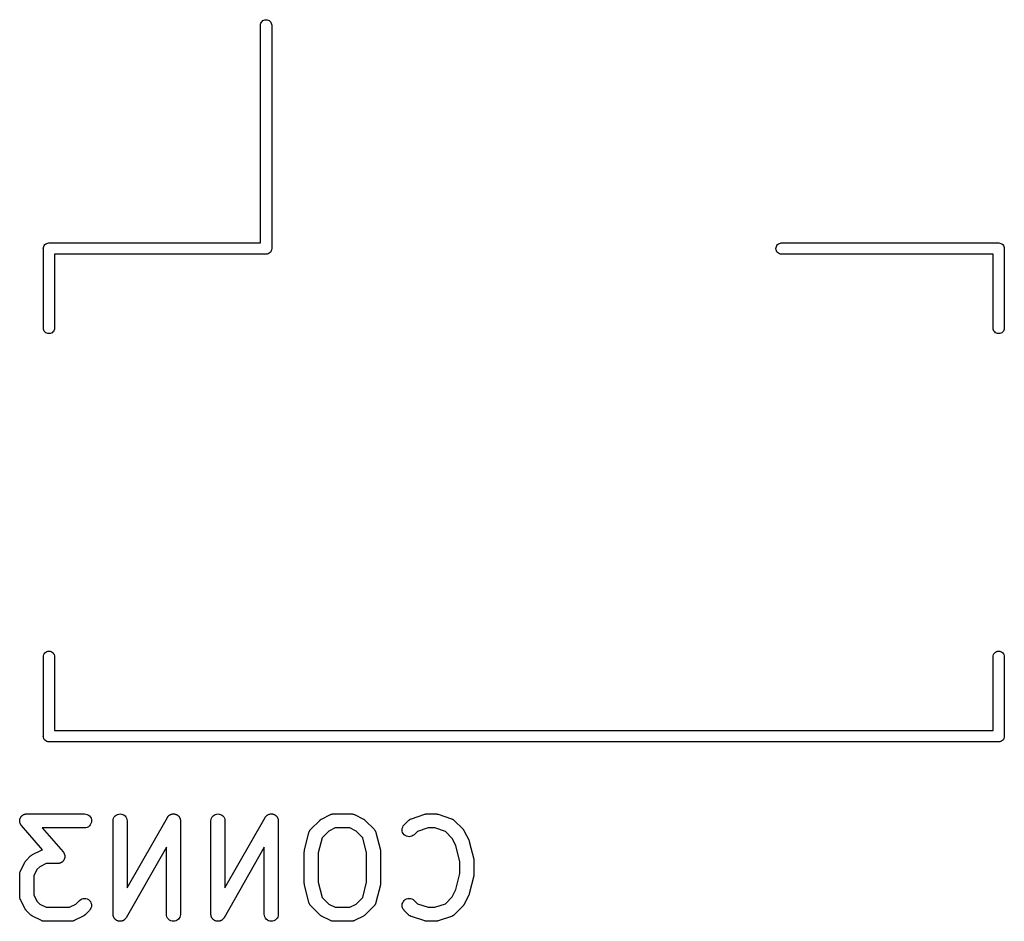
# Model space of a CAD drawing. Extents: x 0.05 to 2.3, y -1.99 to -0.02.
# Tile 8 of 8: x 1.68 to 2.09, y -0.44 to -0.06. Entities that reach past the tile are written whole.
import ezdxf

# ---------------------------------------------------------------- set-up
doc = ezdxf.new("R2010")
doc.units = 0
doc.header["$MEASUREMENT"] = 0
doc.layers.add('BLACK', color=7, linetype='CONTINUOUS')

msp = doc.modelspace()

# ---------------------------------------------------------------- linework, layer by layer
at = {"layer": 'BLACK', "linetype": 'CONTINUOUS'}
for p, q in [((1.77898, -0.06256), (1.77901, -0.06221)), ((1.77901, -0.06221), (1.77915, -0.06177)), ((1.77915, -0.06177), (1.77937, -0.06136)), ((1.77937, -0.06136), (1.77966, -0.061)), ((1.77966, -0.061), (1.78002, -0.0607)), ((1.78002, -0.0607), (1.78043, -0.06048)), ((1.78043, -0.06048), (1.78088, -0.06035)), ((1.78088, -0.06035), (1.78134, -0.0603)), ((1.78134, -0.0603), (1.7818, -0.06035)), ((1.7818, -0.06035), (1.78225, -0.06048)), ((1.78225, -0.06048), (1.78266, -0.0607)), ((1.78266, -0.0607), (1.78302, -0.061)), ((1.78302, -0.061), (1.78331, -0.06136)), ((1.78331, -0.06136), (1.78353, -0.06177)), ((1.78353, -0.06177), (1.78367, -0.06221)), ((1.78367, -0.06221), (1.7837, -0.06256)), ((1.77898, -0.15441), (1.77898, -0.06256)), ((1.7837, -0.06256), (1.7837, -0.15666)), ((1.68743, -0.15677), (1.68748, -0.15631)), ((1.68744, -0.15689), (1.68743, -0.15677)), ((1.68744, -0.19035), (1.68744, -0.15689)), ((1.68748, -0.15631), (1.68761, -0.15586)), ((1.68761, -0.15586), (1.68783, -0.15545)), ((1.68783, -0.15545), (1.68812, -0.15509)), ((1.68812, -0.15509), (1.68848, -0.1548)), ((1.68848, -0.1548), (1.68889, -0.15458)), ((1.68889, -0.15458), (1.68934, -0.15444)), ((1.68934, -0.15444), (1.68969, -0.15441)), ((1.68969, -0.15441), (1.6898, -0.1544)), ((1.68969, -0.15441), (1.68969, -0.15441)), ((1.6898, -0.1544), (1.68992, -0.15441)), ((1.68992, -0.15441), (1.77898, -0.15441)), ((1.78353, -0.15768), (1.78331, -0.15809)), ((1.78367, -0.15724), (1.78353, -0.15768)), ((1.78371, -0.15677), (1.78367, -0.15724)), ((1.7837, -0.15666), (1.78371, -0.15677)), ((1.99629, -0.15677), (1.99633, -0.15631)), ((1.99633, -0.15724), (1.99629, -0.15677)), ((1.99633, -0.15631), (1.99647, -0.15586)), ((1.99647, -0.15768), (1.99633, -0.15724)), ((1.99647, -0.15586), (1.99669, -0.15545)), ((1.99669, -0.15809), (1.99647, -0.15768)), ((1.99669, -0.15545), (1.99698, -0.15509)), ((1.99698, -0.15509), (1.99734, -0.1548)), ((1.99734, -0.1548), (1.99775, -0.15458)), ((1.99775, -0.15458), (1.9982, -0.15444)), ((1.9982, -0.15444), (1.99855, -0.15441)), ((1.99855, -0.15441), (2.09008, -0.15441)), ((2.09008, -0.15441), (2.0902, -0.1544)), ((2.0902, -0.1544), (2.09031, -0.15441)), ((2.09031, -0.15441), (2.09066, -0.15444)), ((2.09066, -0.15444), (2.09111, -0.15458)), ((2.09111, -0.15458), (2.09152, -0.1548)), ((2.09152, -0.1548), (2.09188, -0.15509)), ((2.09188, -0.15509), (2.09217, -0.15545)), ((2.09217, -0.15545), (2.09239, -0.15586)), ((2.09239, -0.15586), (2.09252, -0.15631)), ((2.09252, -0.15631), (2.09257, -0.15677)), ((2.09257, -0.15677), (2.09256, -0.15689)), ((2.09256, -0.15689), (2.09256, -0.19035)), ((1.78122, -0.15913), (1.69217, -0.15913)), ((1.69217, -0.15913), (1.69217, -0.19035)), ((1.78134, -0.15915), (1.78122, -0.15913)), ((1.78145, -0.15913), (1.78134, -0.15915)), ((1.7818, -0.1591), (1.78145, -0.15913)), ((1.78145, -0.15913), (1.78145, -0.15913)), ((1.78225, -0.15896), (1.7818, -0.1591)), ((1.78266, -0.15874), (1.78225, -0.15896)), ((1.78302, -0.15845), (1.78266, -0.15874)), ((1.78331, -0.15809), (1.78302, -0.15845)), ((1.99698, -0.15845), (1.99669, -0.15809)), ((1.99734, -0.15874), (1.99698, -0.15845)), ((1.99775, -0.15896), (1.99734, -0.15874)), ((1.9982, -0.1591), (1.99775, -0.15896)), ((1.99855, -0.15913), (1.9982, -0.1591)), ((2.08783, -0.15913), (1.99855, -0.15913)), ((2.08783, -0.19035), (2.08783, -0.15913)), ((1.68748, -0.1907), (1.68744, -0.19035)), ((1.68761, -0.19115), (1.68748, -0.1907)), ((1.69213, -0.1907), (1.692, -0.19115)), ((1.69217, -0.19035), (1.69213, -0.1907)), ((2.08787, -0.1907), (2.08783, -0.19035)), ((2.088, -0.19115), (2.08787, -0.1907)), ((2.09252, -0.1907), (2.09239, -0.19115)), ((2.09256, -0.19035), (2.09252, -0.1907)), ((1.68783, -0.19156), (1.68761, -0.19115)), ((1.68812, -0.19192), (1.68783, -0.19156)), ((1.68848, -0.19221), (1.68812, -0.19192)), ((1.68889, -0.19243), (1.68848, -0.19221)), ((1.68934, -0.19256), (1.68889, -0.19243)), ((1.6898, -0.19261), (1.68934, -0.19256)), ((1.69027, -0.19256), (1.6898, -0.19261)), ((1.69071, -0.19243), (1.69027, -0.19256)), ((1.69112, -0.19221), (1.69071, -0.19243)), ((1.69148, -0.19192), (1.69112, -0.19221)), ((1.69178, -0.19156), (1.69148, -0.19192)), ((1.692, -0.19115), (1.69178, -0.19156)), ((2.08822, -0.19156), (2.088, -0.19115)), ((2.08852, -0.19192), (2.08822, -0.19156)), ((2.08888, -0.19221), (2.08852, -0.19192)), ((2.08929, -0.19243), (2.08888, -0.19221)), ((2.08973, -0.19256), (2.08929, -0.19243)), ((2.0902, -0.19261), (2.08973, -0.19256)), ((2.09066, -0.19256), (2.0902, -0.19261)), ((2.09111, -0.19243), (2.09066, -0.19256)), ((2.09152, -0.19221), (2.09111, -0.19243)), ((2.09188, -0.19192), (2.09152, -0.19221)), ((2.09217, -0.19156), (2.09188, -0.19192)), ((2.09239, -0.19115), (2.09217, -0.19156)), ((1.68748, -0.32836), (1.68761, -0.32791)), ((1.68761, -0.32791), (1.68783, -0.3275)), ((1.68783, -0.3275), (1.68812, -0.32714)), ((1.68812, -0.32714), (1.68848, -0.32684)), ((1.68848, -0.32684), (1.68889, -0.32663)), ((1.68889, -0.32663), (1.68934, -0.32649)), ((1.68934, -0.32649), (1.6898, -0.32644)), ((1.6898, -0.32644), (1.69027, -0.32649)), ((1.69027, -0.32649), (1.69071, -0.32663)), ((1.69071, -0.32663), (1.69112, -0.32684)), ((1.69112, -0.32684), (1.69148, -0.32714)), ((1.69148, -0.32714), (1.69178, -0.3275)), ((1.69178, -0.3275), (1.692, -0.32791)), ((1.692, -0.32791), (1.69213, -0.32836)), ((2.08787, -0.32836), (2.088, -0.32791)), ((2.088, -0.32791), (2.08822, -0.3275)), ((2.08822, -0.3275), (2.08852, -0.32714)), ((2.08852, -0.32714), (2.08888, -0.32684)), ((2.08888, -0.32684), (2.08929, -0.32663)), ((2.08929, -0.32663), (2.08973, -0.32649)), ((2.08973, -0.32649), (2.0902, -0.32644)), ((2.0902, -0.32644), (2.09066, -0.32649)), ((2.09066, -0.32649), (2.09111, -0.32663)), ((2.09111, -0.32663), (2.09152, -0.32684)), ((2.09152, -0.32684), (2.09188, -0.32714)), ((2.09188, -0.32714), (2.09217, -0.3275)), ((2.09217, -0.3275), (2.09239, -0.32791)), ((2.09239, -0.32791), (2.09252, -0.32836)), ((1.68744, -0.3287), (1.68748, -0.32836)), ((1.68744, -0.36217), (1.68744, -0.3287)), ((1.69213, -0.32836), (1.69217, -0.3287)), ((1.69217, -0.3287), (1.69217, -0.35992)), ((2.08783, -0.3287), (2.08787, -0.32836)), ((2.08783, -0.35992), (2.08783, -0.3287)), ((2.09252, -0.32836), (2.09256, -0.3287)), ((2.09256, -0.3287), (2.09256, -0.36217)), ((1.69217, -0.35992), (2.08783, -0.35992)), ((1.68743, -0.36228), (1.68744, -0.36217)), ((1.68748, -0.36275), (1.68743, -0.36228)), ((1.68761, -0.36319), (1.68748, -0.36275)), ((1.68783, -0.3636), (1.68761, -0.36319)), ((1.68812, -0.36396), (1.68783, -0.3636)), ((1.68848, -0.36426), (1.68812, -0.36396)), ((1.68889, -0.36448), (1.68848, -0.36426)), ((1.68934, -0.36461), (1.68889, -0.36448)), ((1.68969, -0.36465), (1.68934, -0.36461)), ((1.6898, -0.36466), (1.68969, -0.36465)), ((1.68969, -0.36465), (1.68969, -0.36465)), ((1.68992, -0.36465), (1.6898, -0.36466)), ((2.09008, -0.36465), (1.68992, -0.36465)), ((2.0902, -0.36466), (2.09008, -0.36465)), ((2.09031, -0.36465), (2.0902, -0.36466)), ((2.09066, -0.36461), (2.09031, -0.36465)), ((2.09031, -0.36465), (2.09031, -0.36465)), ((2.09111, -0.36448), (2.09066, -0.36461)), ((2.09152, -0.36426), (2.09111, -0.36448)), ((2.09188, -0.36396), (2.09152, -0.36426)), ((2.09217, -0.3636), (2.09188, -0.36396)), ((2.09239, -0.36319), (2.09217, -0.3636)), ((2.09252, -0.36275), (2.09239, -0.36319)), ((2.09257, -0.36228), (2.09252, -0.36275)), ((2.09256, -0.36217), (2.09257, -0.36228)), ((1.67747, -0.39795), (1.67749, -0.39784)), ((1.67749, -0.39813), (1.67747, -0.39795)), ((1.67748, -0.39774), (1.67752, -0.39756)), ((1.67749, -0.39784), (1.67748, -0.39774)), ((1.6775, -0.39832), (1.67749, -0.39813)), ((1.67752, -0.39842), (1.6775, -0.39832)), ((1.67752, -0.39756), (1.67753, -0.39737)), ((1.67753, -0.39852), (1.67752, -0.39842)), ((1.67753, -0.39737), (1.67757, -0.39727)), ((1.67757, -0.39727), (1.67758, -0.39717)), ((1.67758, -0.39717), (1.67765, -0.397)), ((1.67765, -0.397), (1.67771, -0.39682)), ((1.67771, -0.39682), (1.67775, -0.39673)), ((1.67775, -0.39673), (1.67779, -0.39664)), ((1.67779, -0.39664), (1.67789, -0.39648)), ((1.67789, -0.39648), (1.67798, -0.39632)), ((1.67798, -0.39632), (1.67805, -0.39624)), ((1.67805, -0.39624), (1.6781, -0.39615)), ((1.6781, -0.39615), (1.67823, -0.39602)), ((1.67823, -0.39602), (1.67835, -0.39587)), ((1.67835, -0.39587), (1.67843, -0.39581)), ((1.67843, -0.39581), (1.6785, -0.39573)), ((1.6785, -0.39573), (1.67865, -0.39563)), ((1.67865, -0.39563), (1.67879, -0.39551)), ((1.67879, -0.39551), (1.67888, -0.39546)), ((1.67888, -0.39546), (1.67897, -0.3954)), ((1.67897, -0.3954), (1.67914, -0.39532)), ((1.67914, -0.39532), (1.6793, -0.39524)), ((1.6793, -0.39524), (1.6794, -0.39521)), ((1.6794, -0.39521), (1.6795, -0.39517)), ((1.6795, -0.39517), (1.67968, -0.39513)), ((1.67968, -0.39513), (1.67985, -0.39507)), ((1.67985, -0.39507), (1.67996, -0.39506)), ((1.67996, -0.39506), (1.68006, -0.39504)), ((1.68006, -0.39504), (1.68024, -0.39503)), ((1.68024, -0.39503), (1.68043, -0.39502)), ((1.68043, -0.39502), (1.7048, -0.39502)), ((1.7048, -0.39502), (1.70484, -0.39502)), ((1.70484, -0.39502), (1.70541, -0.39508)), ((1.70541, -0.39508), (1.70596, -0.39525)), ((1.70596, -0.39525), (1.70647, -0.39553)), ((1.70647, -0.39553), (1.70691, -0.3959)), ((1.70691, -0.3959), (1.70727, -0.39635)), ((1.70727, -0.39635), (1.70754, -0.39686)), ((1.70754, -0.39686), (1.7077, -0.39741)), ((1.70775, -0.39799), (1.70769, -0.39856)), ((1.7077, -0.39741), (1.70775, -0.39799)), ((1.71684, -0.39797), (1.71685, -0.39793)), ((1.71684, -0.43734), (1.71684, -0.39797)), ((1.71685, -0.39793), (1.71691, -0.39735)), ((1.71691, -0.39735), (1.71708, -0.3968)), ((1.71708, -0.3968), (1.71736, -0.3963)), ((1.71736, -0.3963), (1.71773, -0.39586)), ((1.71773, -0.39586), (1.71818, -0.3955)), ((1.71818, -0.3955), (1.71869, -0.39523)), ((1.71869, -0.39523), (1.71924, -0.39507)), ((1.71924, -0.39507), (1.71982, -0.39502)), ((1.71982, -0.39502), (1.72039, -0.39508)), ((1.72039, -0.39508), (1.72094, -0.39525)), ((1.72094, -0.39525), (1.72145, -0.39552)), ((1.72145, -0.39552), (1.72189, -0.39589)), ((1.72189, -0.39589), (1.72226, -0.39633)), ((1.72226, -0.39633), (1.72253, -0.39684)), ((1.72253, -0.39684), (1.72269, -0.39739)), ((1.72269, -0.39739), (1.72275, -0.39797)), ((1.72275, -0.42622), (1.73973, -0.3965)), ((1.72275, -0.39797), (1.72275, -0.42622)), ((1.73973, -0.3965), (1.73975, -0.39647)), ((1.73975, -0.39647), (1.73981, -0.39639)), ((1.73981, -0.39639), (1.73986, -0.3963)), ((1.73986, -0.3963), (1.73998, -0.39615)), ((1.73998, -0.39615), (1.74009, -0.396)), ((1.74009, -0.396), (1.74016, -0.39593)), ((1.74016, -0.39593), (1.74023, -0.39586)), ((1.74023, -0.39586), (1.74038, -0.39574)), ((1.74038, -0.39574), (1.74052, -0.39561)), ((1.74052, -0.39561), (1.7406, -0.39556)), ((1.7406, -0.39556), (1.74068, -0.3955)), ((1.74068, -0.3955), (1.74085, -0.39541)), ((1.74085, -0.39541), (1.74101, -0.39531)), ((1.74101, -0.39531), (1.7411, -0.39528)), ((1.7411, -0.39528), (1.74119, -0.39523)), ((1.74119, -0.39523), (1.74137, -0.39518)), ((1.74137, -0.39518), (1.74155, -0.39511)), ((1.74155, -0.39511), (1.74165, -0.39509)), ((1.74165, -0.39509), (1.74174, -0.39507)), ((1.74174, -0.39507), (1.74193, -0.39505)), ((1.74193, -0.39505), (1.74212, -0.39502)), ((1.74212, -0.39502), (1.74222, -0.39502)), ((1.74222, -0.39502), (1.74232, -0.39502)), ((1.74232, -0.39502), (1.7425, -0.39504)), ((1.7425, -0.39504), (1.74269, -0.39504)), ((1.74269, -0.39504), (1.74279, -0.39506)), ((1.74279, -0.39506), (1.74289, -0.39508)), ((1.74289, -0.39508), (1.74307, -0.39513)), ((1.74307, -0.39513), (1.74325, -0.39517)), ((1.74325, -0.39517), (1.74334, -0.39522)), ((1.74334, -0.39522), (1.74344, -0.39525)), ((1.74344, -0.39525), (1.74361, -0.39534)), ((1.74361, -0.39534), (1.74378, -0.39541)), ((1.74378, -0.39541), (1.74386, -0.39547)), ((1.74386, -0.39547), (1.74395, -0.39552)), ((1.74395, -0.39552), (1.74409, -0.39564)), ((1.74409, -0.39564), (1.74425, -0.39575)), ((1.74425, -0.39575), (1.74431, -0.39582)), ((1.74431, -0.39582), (1.74439, -0.39589)), ((1.74439, -0.39589), (1.74451, -0.39603)), ((1.74451, -0.39603), (1.74464, -0.39617)), ((1.74464, -0.39617), (1.74469, -0.39626)), ((1.74469, -0.39626), (1.74475, -0.39633)), ((1.74475, -0.39633), (1.74484, -0.3965)), ((1.74484, -0.3965), (1.74494, -0.39666)), ((1.74494, -0.39666), (1.74498, -0.39676)), ((1.74498, -0.39676), (1.74502, -0.39684)), ((1.74502, -0.39684), (1.74508, -0.39702)), ((1.74508, -0.39702), (1.74515, -0.3972)), ((1.74515, -0.3972), (1.74516, -0.3973)), ((1.74516, -0.3973), (1.74519, -0.39739)), ((1.74519, -0.39739), (1.74521, -0.39758)), ((1.74521, -0.39758), (1.74524, -0.39777)), ((1.74524, -0.39777), (1.74524, -0.39787)), ((1.74524, -0.39787), (1.74525, -0.39797)), ((1.74525, -0.39797), (1.74525, -0.43734)), ((1.75809, -0.39793), (1.75815, -0.39735)), ((1.75809, -0.39797), (1.75809, -0.39793)), ((1.75809, -0.43734), (1.75809, -0.39797)), ((1.75815, -0.39735), (1.75833, -0.3968)), ((1.75833, -0.3968), (1.75861, -0.3963)), ((1.75861, -0.3963), (1.75898, -0.39586)), ((1.75898, -0.39586), (1.75943, -0.3955)), ((1.75943, -0.3955), (1.75994, -0.39523)), ((1.75994, -0.39523), (1.76049, -0.39507)), ((1.76049, -0.39507), (1.76106, -0.39502)), ((1.76106, -0.39502), (1.76164, -0.39508)), ((1.76164, -0.39508), (1.76219, -0.39525)), ((1.76219, -0.39525), (1.76269, -0.39552)), ((1.76269, -0.39552), (1.76314, -0.39589)), ((1.76314, -0.39589), (1.7635, -0.39633)), ((1.7635, -0.39633), (1.76377, -0.39684)), ((1.76377, -0.39684), (1.76394, -0.39739)), ((1.76394, -0.39739), (1.764, -0.39797)), ((1.764, -0.42622), (1.78098, -0.3965)), ((1.764, -0.39797), (1.764, -0.42622)), ((1.78098, -0.3965), (1.781, -0.39647)), ((1.781, -0.39647), (1.78106, -0.39639)), ((1.78106, -0.39639), (1.7811, -0.3963)), ((1.7811, -0.3963), (1.78122, -0.39615)), ((1.78122, -0.39615), (1.78134, -0.396)), ((1.78134, -0.396), (1.78141, -0.39593)), ((1.78141, -0.39593), (1.78147, -0.39586)), ((1.78147, -0.39586), (1.78162, -0.39574)), ((1.78162, -0.39574), (1.78176, -0.39561)), ((1.78176, -0.39561), (1.78185, -0.39556)), ((1.78185, -0.39556), (1.78192, -0.3955)), ((1.78192, -0.3955), (1.78209, -0.39541)), ((1.78209, -0.39541), (1.78225, -0.39531)), ((1.78225, -0.39531), (1.78235, -0.39528)), ((1.78235, -0.39528), (1.78243, -0.39523)), ((1.78243, -0.39523), (1.78262, -0.39518)), ((1.78262, -0.39518), (1.78279, -0.39511)), ((1.78279, -0.39511), (1.78289, -0.39509)), ((1.78289, -0.39509), (1.78299, -0.39507)), ((1.78299, -0.39507), (1.78318, -0.39505)), ((1.78318, -0.39505), (1.78336, -0.39502)), ((1.78336, -0.39502), (1.78346, -0.39502)), ((1.78346, -0.39502), (1.78356, -0.39502)), ((1.78356, -0.39502), (1.78375, -0.39504)), ((1.78375, -0.39504), (1.78394, -0.39504)), ((1.78394, -0.39504), (1.78403, -0.39506)), ((1.78403, -0.39506), (1.78413, -0.39508)), ((1.78413, -0.39508), (1.78431, -0.39513)), ((1.78431, -0.39513), (1.7845, -0.39517)), ((1.7845, -0.39517), (1.78459, -0.39522)), ((1.78459, -0.39522), (1.78468, -0.39525)), ((1.78468, -0.39525), (1.78485, -0.39534)), ((1.78485, -0.39534), (1.78502, -0.39541)), ((1.78502, -0.39541), (1.7851, -0.39547)), ((1.7851, -0.39547), (1.78519, -0.39552)), ((1.78519, -0.39552), (1.78534, -0.39564)), ((1.78534, -0.39564), (1.78549, -0.39575)), ((1.78549, -0.39575), (1.78556, -0.39582)), ((1.78556, -0.39582), (1.78563, -0.39589)), ((1.78563, -0.39589), (1.78575, -0.39603)), ((1.78575, -0.39603), (1.78588, -0.39617)), ((1.78588, -0.39617), (1.78594, -0.39626)), ((1.78594, -0.39626), (1.786, -0.39633)), ((1.786, -0.39633), (1.78609, -0.3965)), ((1.78609, -0.3965), (1.78619, -0.39666)), ((1.78619, -0.39666), (1.78622, -0.39676)), ((1.78622, -0.39676), (1.78627, -0.39684)), ((1.78627, -0.39684), (1.78632, -0.39702)), ((1.78632, -0.39702), (1.78639, -0.3972)), ((1.78639, -0.3972), (1.78641, -0.3973)), ((1.78641, -0.3973), (1.78644, -0.39739)), ((1.78644, -0.39739), (1.78645, -0.39758)), ((1.78645, -0.39758), (1.78649, -0.39777)), ((1.78649, -0.39777), (1.78648, -0.39787)), ((1.78648, -0.39787), (1.78649, -0.39797)), ((1.78649, -0.39797), (1.78649, -0.43734)), ((1.8002, -0.4015), (1.80395, -0.39776)), ((1.80395, -0.39776), (1.80398, -0.39773)), ((1.80398, -0.39773), (1.80411, -0.39762)), ((1.80411, -0.39762), (1.80423, -0.39751)), ((1.80423, -0.39751), (1.80433, -0.39744)), ((1.80433, -0.39744), (1.80443, -0.39737)), ((1.80443, -0.39737), (1.80458, -0.39729)), ((1.80458, -0.39729), (1.80472, -0.3972)), ((1.80472, -0.3972), (1.80847, -0.39533)), ((1.80847, -0.39533), (1.8085, -0.39531)), ((1.8085, -0.39531), (1.80858, -0.39528)), ((1.80858, -0.39528), (1.80866, -0.39524)), ((1.80866, -0.39524), (1.80885, -0.39518)), ((1.80885, -0.39518), (1.80904, -0.39511)), ((1.80904, -0.39511), (1.80913, -0.3951)), ((1.80913, -0.3951), (1.80921, -0.39507)), ((1.80921, -0.39507), (1.80941, -0.39505)), ((1.80941, -0.39505), (1.80961, -0.39502)), ((1.80961, -0.39502), (1.8097, -0.39502)), ((1.8097, -0.39502), (1.80979, -0.39502)), ((1.80979, -0.39502), (1.81729, -0.39502)), ((1.81729, -0.39502), (1.81733, -0.39502)), ((1.81733, -0.39502), (1.81741, -0.39503)), ((1.81741, -0.39503), (1.8175, -0.39502)), ((1.8175, -0.39502), (1.8177, -0.39506)), ((1.8177, -0.39506), (1.8179, -0.39508)), ((1.8179, -0.39508), (1.81798, -0.39511)), ((1.81798, -0.39511), (1.81807, -0.39512)), ((1.81807, -0.39512), (1.81826, -0.39519)), ((1.81826, -0.39519), (1.81845, -0.39525)), ((1.81845, -0.39525), (1.81852, -0.3953)), ((1.81852, -0.3953), (1.81861, -0.39533)), ((1.81861, -0.39533), (1.82236, -0.3972)), ((1.82236, -0.3972), (1.82239, -0.39722)), ((1.82239, -0.39722), (1.82253, -0.39731)), ((1.82253, -0.39731), (1.82268, -0.39739)), ((1.82268, -0.39739), (1.82277, -0.39747)), ((1.82277, -0.39747), (1.82288, -0.39753)), ((1.82288, -0.39753), (1.82299, -0.39765)), ((1.82299, -0.39765), (1.82312, -0.39776)), ((1.82312, -0.39776), (1.82687, -0.4015)), ((1.83957, -0.39963), (1.84144, -0.39776)), ((1.84144, -0.39776), (1.84147, -0.39773)), ((1.84147, -0.39773), (1.84154, -0.39767)), ((1.84154, -0.39767), (1.8416, -0.39761)), ((1.8416, -0.39761), (1.84177, -0.39749)), ((1.84177, -0.39749), (1.84192, -0.39737)), ((1.84192, -0.39737), (1.842, -0.39733)), ((1.842, -0.39733), (1.84207, -0.39728)), ((1.84207, -0.39728), (1.84226, -0.39719)), ((1.84226, -0.39719), (1.84244, -0.3971)), ((1.84244, -0.3971), (1.84252, -0.39708)), ((1.84252, -0.39708), (1.8426, -0.39704)), ((1.8426, -0.39704), (1.84822, -0.39517)), ((1.84822, -0.39517), (1.84826, -0.39515)), ((1.84826, -0.39515), (1.84842, -0.39512)), ((1.84842, -0.39512), (1.84858, -0.39507)), ((1.84858, -0.39507), (1.84871, -0.39506)), ((1.84871, -0.39506), (1.84883, -0.39503)), ((1.84883, -0.39503), (1.84899, -0.39503)), ((1.84899, -0.39503), (1.84916, -0.39502)), ((1.84916, -0.39502), (1.85291, -0.39502)), ((1.85291, -0.39502), (1.85295, -0.39502)), ((1.85295, -0.39502), (1.85311, -0.39503)), ((1.85311, -0.39503), (1.85328, -0.39504)), ((1.85328, -0.39504), (1.8534, -0.39507)), ((1.8534, -0.39507), (1.85352, -0.39508)), ((1.85352, -0.39508), (1.85368, -0.39513)), ((1.85368, -0.39513), (1.85384, -0.39517)), ((1.85384, -0.39517), (1.85946, -0.39704)), ((1.85946, -0.39704), (1.8595, -0.39705)), ((1.8595, -0.39705), (1.85958, -0.39709)), ((1.85958, -0.39709), (1.85966, -0.39712)), ((1.85966, -0.39712), (1.85984, -0.39721)), ((1.85984, -0.39721), (1.86003, -0.3973)), ((1.86003, -0.3973), (1.8601, -0.39735)), ((1.8601, -0.39735), (1.86017, -0.39739)), ((1.86017, -0.39739), (1.86033, -0.39752)), ((1.86033, -0.39752), (1.86049, -0.39764)), ((1.86049, -0.39764), (1.86055, -0.3977)), ((1.86055, -0.3977), (1.86062, -0.39776)), ((1.86062, -0.39776), (1.86437, -0.4015)), ((1.67758, -0.3987), (1.67753, -0.39852)), ((1.67762, -0.39888), (1.67758, -0.3987)), ((1.67766, -0.39897), (1.67762, -0.39888)), ((1.67769, -0.39907), (1.67766, -0.39897)), ((1.67778, -0.39924), (1.67769, -0.39907)), ((1.67785, -0.39941), (1.67778, -0.39924)), ((1.67791, -0.39949), (1.67785, -0.39941)), ((1.67796, -0.39959), (1.67791, -0.39949)), ((1.67807, -0.39973), (1.67796, -0.39959)), ((1.67818, -0.39988), (1.67807, -0.39973)), ((1.67821, -0.39991), (1.67818, -0.39988)), ((1.68714, -0.41012), (1.67821, -0.39991)), ((1.7048, -0.40092), (1.68693, -0.40092)), ((1.68693, -0.40092), (1.69577, -0.41102)), ((1.70537, -0.40086), (1.7048, -0.40092)), ((1.70592, -0.4007), (1.70537, -0.40086)), ((1.70643, -0.40043), (1.70592, -0.4007)), ((1.70688, -0.40006), (1.70643, -0.40043)), ((1.70725, -0.39962), (1.70688, -0.40006)), ((1.70752, -0.39911), (1.70725, -0.39962)), ((1.70769, -0.39856), (1.70752, -0.39911)), ((1.7995, -0.40265), (1.79956, -0.40246)), ((1.79956, -0.40246), (1.7996, -0.40238)), ((1.7996, -0.40238), (1.79963, -0.4023)), ((1.79963, -0.4023), (1.79974, -0.40213)), ((1.79974, -0.40213), (1.79983, -0.40195)), ((1.79983, -0.40195), (1.79989, -0.40188)), ((1.79989, -0.40188), (1.79994, -0.40181)), ((1.79994, -0.40181), (1.80007, -0.40166)), ((1.80007, -0.40166), (1.8002, -0.4015)), ((1.80779, -0.40227), (1.80495, -0.4051)), ((1.81048, -0.40092), (1.80779, -0.40227)), ((1.81659, -0.40092), (1.81048, -0.40092)), ((1.81929, -0.40227), (1.81659, -0.40092)), ((1.82212, -0.4051), (1.81929, -0.40227)), ((1.82687, -0.4015), (1.8269, -0.40153)), ((1.8269, -0.40153), (1.82703, -0.40169)), ((1.82703, -0.40169), (1.82716, -0.40184)), ((1.82716, -0.40184), (1.82721, -0.40192)), ((1.82721, -0.40192), (1.82726, -0.40198)), ((1.82726, -0.40198), (1.82735, -0.40216)), ((1.82735, -0.40216), (1.82746, -0.40233)), ((1.82746, -0.40233), (1.82749, -0.40242)), ((1.82749, -0.40242), (1.82753, -0.4025)), ((1.82753, -0.4025), (1.82758, -0.40269)), ((1.8387, -0.40171), (1.83876, -0.40113)), ((1.83876, -0.40228), (1.8387, -0.40171)), ((1.83876, -0.40113), (1.83893, -0.40058)), ((1.83892, -0.40283), (1.83876, -0.40228)), ((1.83893, -0.40058), (1.8392, -0.40008)), ((1.8392, -0.40008), (1.83957, -0.39963)), ((1.84513, -0.40242), (1.84375, -0.40381)), ((1.84964, -0.40092), (1.84513, -0.40242)), ((1.85243, -0.40092), (1.84964, -0.40092)), ((1.85694, -0.40242), (1.85243, -0.40092)), ((1.85985, -0.40534), (1.85694, -0.40242)), ((1.86437, -0.4015), (1.8644, -0.40153)), ((1.8644, -0.40153), (1.8645, -0.40166)), ((1.8645, -0.40166), (1.86461, -0.40178)), ((1.86461, -0.40178), (1.86468, -0.40189)), ((1.86468, -0.40189), (1.86476, -0.40198)), ((1.86476, -0.40198), (1.86483, -0.40213)), ((1.86483, -0.40213), (1.86492, -0.40227)), ((1.86492, -0.40227), (1.8668, -0.40602)), ((1.79755, -0.41037), (1.79942, -0.40288)), ((1.79942, -0.40288), (1.79943, -0.40284)), ((1.79943, -0.40284), (1.7995, -0.40265)), ((1.80495, -0.4051), (1.80337, -0.41146)), ((1.82371, -0.41146), (1.82212, -0.4051)), ((1.82758, -0.40269), (1.82765, -0.40288)), ((1.82765, -0.40288), (1.82952, -0.41037)), ((1.83919, -0.40334), (1.83892, -0.40283)), ((1.83955, -0.40379), (1.83919, -0.40334)), ((1.84, -0.40416), (1.83955, -0.40379)), ((1.8405, -0.40443), (1.84, -0.40416)), ((1.84105, -0.40461), (1.8405, -0.40443)), ((1.84163, -0.40467), (1.84105, -0.40461)), ((1.8422, -0.40462), (1.84163, -0.40467)), ((1.84275, -0.40446), (1.8422, -0.40462)), ((1.84327, -0.40419), (1.84275, -0.40446)), ((1.84372, -0.40383), (1.84327, -0.40419)), ((1.84375, -0.40381), (1.84372, -0.40383)), ((1.86137, -0.40837), (1.85985, -0.40534)), ((1.8668, -0.40602), (1.86681, -0.40606)), ((1.86681, -0.40606), (1.86682, -0.40607)), ((1.86682, -0.40607), (1.86683, -0.40608)), ((1.86683, -0.40608), (1.86692, -0.40634)), ((1.86692, -0.40634), (1.86701, -0.4066)), ((1.86701, -0.4066), (1.86701, -0.40661)), ((1.86701, -0.40661), (1.86702, -0.40663)), ((1.86702, -0.40663), (1.86889, -0.41412)), ((1.68286, -0.4122), (1.68661, -0.41032)), ((1.68661, -0.41032), (1.68664, -0.41031)), ((1.68664, -0.41031), (1.68672, -0.41028)), ((1.68672, -0.41028), (1.6868, -0.41024)), ((1.6868, -0.41024), (1.68699, -0.41018)), ((1.68699, -0.41018), (1.68714, -0.41012)), ((1.73934, -0.40909), (1.72236, -0.4388)), ((1.73934, -0.43734), (1.73934, -0.40909)), ((1.78059, -0.40909), (1.76361, -0.4388)), ((1.78059, -0.43734), (1.78059, -0.40909)), ((1.79746, -0.41095), (1.7975, -0.41071)), ((1.79747, -0.411), (1.79746, -0.41095)), ((1.7975, -0.41071), (1.79752, -0.41048)), ((1.79752, -0.41048), (1.79754, -0.41043)), ((1.79754, -0.41043), (1.79755, -0.41037)), ((1.82952, -0.41037), (1.82953, -0.41041)), ((1.82953, -0.41041), (1.82954, -0.41047)), ((1.82954, -0.41047), (1.82956, -0.41052)), ((1.82956, -0.41052), (1.82958, -0.41075)), ((1.82958, -0.41075), (1.82961, -0.41099)), ((1.86308, -0.4152), (1.86137, -0.40837)), ((1.67977, -0.41522), (1.67985, -0.41507)), ((1.67985, -0.41507), (1.67993, -0.41498)), ((1.67993, -0.41498), (1.67999, -0.41487)), ((1.67999, -0.41487), (1.68011, -0.41476)), ((1.68011, -0.41476), (1.68021, -0.41463)), ((1.68021, -0.41463), (1.68209, -0.41275)), ((1.68209, -0.41275), (1.68212, -0.41272)), ((1.68212, -0.41272), (1.68225, -0.41262)), ((1.68225, -0.41262), (1.68237, -0.41251)), ((1.68237, -0.41251), (1.68247, -0.41244)), ((1.68247, -0.41244), (1.68257, -0.41236)), ((1.68257, -0.41236), (1.68272, -0.41229)), ((1.68272, -0.41229), (1.68286, -0.4122)), ((1.69563, -0.41506), (1.69555, -0.41513)), ((1.69575, -0.41492), (1.69563, -0.41506)), ((1.69588, -0.41478), (1.69575, -0.41492)), ((1.69577, -0.41102), (1.6958, -0.41105)), ((1.6958, -0.41105), (1.69591, -0.4112)), ((1.69593, -0.4147), (1.69588, -0.41478)), ((1.69591, -0.4112), (1.69602, -0.41135)), ((1.696, -0.41462), (1.69593, -0.4147)), ((1.69609, -0.41445), (1.696, -0.41462)), ((1.69602, -0.41135), (1.69607, -0.41144)), ((1.69607, -0.41144), (1.69613, -0.41153)), ((1.69619, -0.4143), (1.69609, -0.41445)), ((1.69613, -0.41153), (1.6962, -0.4117)), ((1.69622, -0.4142), (1.69619, -0.4143)), ((1.6962, -0.4117), (1.69629, -0.41186)), ((1.69627, -0.41411), (1.69622, -0.4142)), ((1.69633, -0.41393), (1.69627, -0.41411)), ((1.69629, -0.41186), (1.69632, -0.41196)), ((1.69632, -0.41196), (1.69636, -0.41205)), ((1.69639, -0.41376), (1.69633, -0.41393)), ((1.69636, -0.41205), (1.6964, -0.41224)), ((1.69641, -0.41366), (1.69639, -0.41376)), ((1.6964, -0.41224), (1.69645, -0.41241)), ((1.69644, -0.41356), (1.69641, -0.41366)), ((1.69646, -0.41338), (1.69644, -0.41356)), ((1.69645, -0.41241), (1.69646, -0.41252)), ((1.69646, -0.41252), (1.69648, -0.41262)), ((1.69649, -0.41319), (1.69646, -0.41338)), ((1.69648, -0.41262), (1.69649, -0.4128)), ((1.69649, -0.4128), (1.6965, -0.41299)), ((1.6965, -0.41299), (1.69649, -0.41309)), ((1.69649, -0.41309), (1.69649, -0.41319)), ((1.79746, -0.41105), (1.79747, -0.411)), ((1.79746, -0.41109), (1.79746, -0.41105)), ((1.79746, -0.42421), (1.79746, -0.41109)), ((1.80337, -0.41146), (1.80337, -0.42385)), ((1.82371, -0.42385), (1.82371, -0.41146)), ((1.82961, -0.41099), (1.82961, -0.41104)), ((1.82961, -0.41104), (1.82961, -0.41109)), ((1.82961, -0.41109), (1.82961, -0.42421)), ((1.86889, -0.41412), (1.8689, -0.41417)), ((1.8689, -0.41417), (1.86891, -0.41422)), ((1.86891, -0.41422), (1.86893, -0.41427)), ((1.86893, -0.41427), (1.86895, -0.4145)), ((1.86895, -0.4145), (1.86898, -0.41474)), ((1.86898, -0.41474), (1.86898, -0.41479)), ((1.86898, -0.41479), (1.86898, -0.41484)), ((1.86898, -0.41484), (1.86898, -0.42046)), ((1.67771, -0.4193), (1.67776, -0.41923)), ((1.67776, -0.41923), (1.67779, -0.41914)), ((1.67779, -0.41914), (1.67966, -0.4154)), ((1.67966, -0.4154), (1.67968, -0.41536)), ((1.67968, -0.41536), (1.67977, -0.41522)), ((1.68473, -0.41846), (1.68338, -0.42116)), ((1.68593, -0.41727), (1.68473, -0.41846)), ((1.68862, -0.41592), (1.68593, -0.41727)), ((1.69355, -0.41592), (1.68862, -0.41592)), ((1.69373, -0.4159), (1.69355, -0.41592)), ((1.69392, -0.4159), (1.69373, -0.4159)), ((1.69402, -0.41587), (1.69392, -0.4159)), ((1.69412, -0.41586), (1.69402, -0.41587)), ((1.6943, -0.41581), (1.69412, -0.41586)), ((1.69448, -0.41577), (1.6943, -0.41581)), ((1.69458, -0.41573), (1.69448, -0.41577)), ((1.69468, -0.4157), (1.69458, -0.41573)), ((1.69484, -0.41561), (1.69468, -0.4157)), ((1.69501, -0.41553), (1.69484, -0.41561)), ((1.69509, -0.41547), (1.69501, -0.41553)), ((1.69518, -0.41542), (1.69509, -0.41547)), ((1.69533, -0.41531), (1.69518, -0.41542)), ((1.69548, -0.4152), (1.69533, -0.41531)), ((1.69555, -0.41513), (1.69548, -0.4152)), ((1.86308, -0.4201), (1.86308, -0.4152)), ((1.67747, -0.42042), (1.67748, -0.42034)), ((1.67747, -0.42046), (1.67747, -0.42042)), ((1.67747, -0.42984), (1.67747, -0.42046)), ((1.67748, -0.42025), (1.67752, -0.42005)), ((1.67748, -0.42034), (1.67748, -0.42025)), ((1.67752, -0.42005), (1.67754, -0.41985)), ((1.67754, -0.41985), (1.67757, -0.41977)), ((1.67757, -0.41977), (1.67758, -0.41968)), ((1.67758, -0.41968), (1.67765, -0.41949)), ((1.67765, -0.41949), (1.67771, -0.4193)), ((1.68338, -0.42116), (1.68338, -0.42914)), ((1.86137, -0.42693), (1.86308, -0.4201)), ((1.86889, -0.42118), (1.86702, -0.42868)), ((1.8689, -0.42113), (1.86889, -0.42118)), ((1.86892, -0.42108), (1.8689, -0.42113)), ((1.86894, -0.42085), (1.86892, -0.42108)), ((1.86898, -0.42061), (1.86894, -0.42085)), ((1.86898, -0.42046), (1.86898, -0.42051)), ((1.86898, -0.42051), (1.86898, -0.42056)), ((1.86898, -0.42056), (1.86898, -0.42061)), ((1.79746, -0.42427), (1.79746, -0.42421)), ((1.79746, -0.42432), (1.79746, -0.42427)), ((1.79749, -0.42455), (1.79746, -0.42432)), ((1.79752, -0.42479), (1.79749, -0.42455)), ((1.79753, -0.42484), (1.79752, -0.42479)), ((1.79754, -0.42489), (1.79753, -0.42484)), ((1.79755, -0.42493), (1.79754, -0.42489)), ((1.79942, -0.43243), (1.79755, -0.42493)), ((1.80337, -0.42385), (1.80495, -0.4302)), ((1.82212, -0.4302), (1.82371, -0.42385)), ((1.82952, -0.42493), (1.82765, -0.43243)), ((1.82953, -0.42488), (1.82952, -0.42493)), ((1.82955, -0.42483), (1.82953, -0.42488)), ((1.82957, -0.4246), (1.82955, -0.42483)), ((1.82961, -0.42436), (1.82957, -0.4246)), ((1.82961, -0.42421), (1.82961, -0.42426)), ((1.82961, -0.42426), (1.82961, -0.42431)), ((1.82961, -0.42431), (1.82961, -0.42436)), ((1.85985, -0.42996), (1.86137, -0.42693)), ((1.67748, -0.42993), (1.67747, -0.42984)), ((1.67748, -0.43001), (1.67748, -0.42993)), ((1.67751, -0.43021), (1.67748, -0.43001)), ((1.67753, -0.43041), (1.67751, -0.43021)), ((1.67756, -0.4305), (1.67753, -0.43041)), ((1.67757, -0.43058), (1.67756, -0.4305)), ((1.67764, -0.43077), (1.67757, -0.43058)), ((1.6777, -0.43096), (1.67764, -0.43077)), ((1.67774, -0.43104), (1.6777, -0.43096)), ((1.67777, -0.43112), (1.67774, -0.43104)), ((1.67779, -0.43116), (1.67777, -0.43112)), ((1.67966, -0.43491), (1.67779, -0.43116)), ((1.68338, -0.42914), (1.68473, -0.43184)), ((1.70118, -0.43304), (1.70271, -0.4315)), ((1.70271, -0.4315), (1.70274, -0.43147)), ((1.70274, -0.43147), (1.70319, -0.43111)), ((1.70319, -0.43111), (1.7037, -0.43085)), ((1.7037, -0.43085), (1.70426, -0.43069)), ((1.70426, -0.43069), (1.70483, -0.43064)), ((1.70483, -0.43064), (1.7054, -0.4307)), ((1.7054, -0.4307), (1.70595, -0.43087)), ((1.70595, -0.43087), (1.70646, -0.43115)), ((1.70646, -0.43115), (1.7069, -0.43151)), ((1.7069, -0.43151), (1.70726, -0.43196)), ((1.80495, -0.4302), (1.80779, -0.43304)), ((1.81929, -0.43304), (1.82212, -0.4302)), ((1.83922, -0.43193), (1.83958, -0.43149)), ((1.83958, -0.43149), (1.84003, -0.43112)), ((1.84003, -0.43112), (1.84054, -0.43085)), ((1.84054, -0.43085), (1.84109, -0.43069)), ((1.84109, -0.43069), (1.84167, -0.43064)), ((1.84167, -0.43064), (1.84224, -0.43069)), ((1.84224, -0.43069), (1.84279, -0.43086)), ((1.84279, -0.43086), (1.8433, -0.43113)), ((1.8433, -0.43113), (1.84375, -0.4315)), ((1.84375, -0.4315), (1.84513, -0.43288)), ((1.85694, -0.43288), (1.85985, -0.42996)), ((1.8668, -0.42928), (1.86492, -0.43303)), ((1.86681, -0.42926), (1.8668, -0.42927)), ((1.8668, -0.42927), (1.8668, -0.42928)), ((1.8669, -0.429), (1.86681, -0.42926)), ((1.867, -0.42875), (1.8669, -0.429)), ((1.86701, -0.42872), (1.867, -0.42873)), ((1.867, -0.42873), (1.867, -0.42875)), ((1.86702, -0.42868), (1.86701, -0.42872)), ((1.67975, -0.43505), (1.67966, -0.43491)), ((1.67983, -0.4352), (1.67975, -0.43505)), ((1.6799, -0.43529), (1.67983, -0.4352)), ((1.67997, -0.4354), (1.6799, -0.43529)), ((1.68008, -0.43552), (1.67997, -0.4354)), ((1.68019, -0.43565), (1.68008, -0.43552)), ((1.68021, -0.43568), (1.68019, -0.43565)), ((1.68209, -0.43755), (1.68021, -0.43568)), ((1.68473, -0.43184), (1.68593, -0.43304)), ((1.68593, -0.43304), (1.68862, -0.43439)), ((1.68862, -0.43439), (1.69848, -0.43439)), ((1.69848, -0.43439), (1.70118, -0.43304)), ((1.70689, -0.43568), (1.70501, -0.43755)), ((1.70725, -0.43523), (1.70689, -0.43568)), ((1.70753, -0.43472), (1.70725, -0.43523)), ((1.70726, -0.43196), (1.70753, -0.43247)), ((1.70753, -0.43247), (1.7077, -0.43302)), ((1.70769, -0.43417), (1.70753, -0.43472)), ((1.70775, -0.4336), (1.70769, -0.43417)), ((1.7077, -0.43302), (1.70775, -0.4336)), ((1.79949, -0.43262), (1.79942, -0.43243)), ((1.79955, -0.43281), (1.79949, -0.43262)), ((1.79959, -0.43289), (1.79955, -0.43281)), ((1.79962, -0.43297), (1.79959, -0.43289)), ((1.79972, -0.43314), (1.79962, -0.43297)), ((1.79981, -0.43332), (1.79972, -0.43314)), ((1.79987, -0.43339), (1.79981, -0.43332)), ((1.79991, -0.43347), (1.79987, -0.43339)), ((1.80005, -0.43362), (1.79991, -0.43347)), ((1.80017, -0.43377), (1.80005, -0.43362)), ((1.8002, -0.4338), (1.80017, -0.43377)), ((1.80395, -0.43755), (1.8002, -0.4338)), ((1.80779, -0.43304), (1.81048, -0.43439)), ((1.81048, -0.43439), (1.81659, -0.43439)), ((1.81659, -0.43439), (1.81929, -0.43304)), ((1.82687, -0.4338), (1.82312, -0.43755)), ((1.827, -0.43365), (1.82687, -0.4338)), ((1.82714, -0.4335), (1.827, -0.43365)), ((1.82718, -0.43343), (1.82714, -0.4335)), ((1.82724, -0.43336), (1.82718, -0.43343)), ((1.82733, -0.43318), (1.82724, -0.43336)), ((1.82744, -0.43301), (1.82733, -0.43318)), ((1.82747, -0.43293), (1.82744, -0.43301)), ((1.82751, -0.43285), (1.82747, -0.43293)), ((1.82757, -0.43266), (1.82751, -0.43285)), ((1.82764, -0.43247), (1.82757, -0.43266)), ((1.82765, -0.43243), (1.82764, -0.43247)), ((1.8387, -0.43356), (1.83877, -0.43298)), ((1.83875, -0.43413), (1.8387, -0.43356)), ((1.83892, -0.43468), (1.83875, -0.43413)), ((1.83877, -0.43298), (1.83894, -0.43244)), ((1.83918, -0.4352), (1.83892, -0.43468)), ((1.83894, -0.43244), (1.83922, -0.43193)), ((1.83954, -0.43565), (1.83918, -0.4352)), ((1.83957, -0.43568), (1.83954, -0.43565)), ((1.84144, -0.43755), (1.83957, -0.43568)), ((1.84513, -0.43288), (1.84964, -0.43439)), ((1.84964, -0.43439), (1.85243, -0.43439)), ((1.85243, -0.43439), (1.85694, -0.43288)), ((1.86437, -0.4338), (1.86062, -0.43755)), ((1.86447, -0.43367), (1.86437, -0.4338)), ((1.86459, -0.43355), (1.86447, -0.43367)), ((1.86466, -0.43345), (1.86459, -0.43355)), ((1.86473, -0.43336), (1.86466, -0.43345)), ((1.86481, -0.43321), (1.86473, -0.43336)), ((1.8649, -0.43307), (1.86481, -0.43321)), ((1.86492, -0.43303), (1.8649, -0.43307)), ((1.68222, -0.43766), (1.68209, -0.43755)), ((1.68234, -0.43777), (1.68222, -0.43766)), ((1.68244, -0.43784), (1.68234, -0.43777)), ((1.68253, -0.43792), (1.68244, -0.43784)), ((1.68268, -0.438), (1.68253, -0.43792)), ((1.68282, -0.43809), (1.68268, -0.438)), ((1.68286, -0.4381), (1.68282, -0.43809)), ((1.68661, -0.43998), (1.68286, -0.4381)), ((1.68669, -0.44001), (1.68661, -0.43998)), ((1.70046, -0.44), (1.70038, -0.44003)), ((1.7005, -0.43998), (1.70046, -0.44)), ((1.70425, -0.4381), (1.7005, -0.43998)), ((1.70439, -0.43802), (1.70425, -0.4381)), ((1.70453, -0.43794), (1.70439, -0.43802)), ((1.70463, -0.43786), (1.70453, -0.43794)), ((1.70473, -0.4378), (1.70463, -0.43786)), ((1.70485, -0.43768), (1.70473, -0.4378)), ((1.70498, -0.43758), (1.70485, -0.43768)), ((1.70501, -0.43755), (1.70498, -0.43758)), ((1.71685, -0.43744), (1.71684, -0.43734)), ((1.71685, -0.43754), (1.71685, -0.43744)), ((1.71688, -0.43772), (1.71685, -0.43754)), ((1.7169, -0.43791), (1.71688, -0.43772)), ((1.71693, -0.43801), (1.7169, -0.43791)), ((1.71695, -0.43811), (1.71693, -0.43801)), ((1.71701, -0.43828), (1.71695, -0.43811)), ((1.71707, -0.43846), (1.71701, -0.43828)), ((1.71711, -0.43855), (1.71707, -0.43846)), ((1.71715, -0.43864), (1.71711, -0.43855)), ((1.71725, -0.43881), (1.71715, -0.43864)), ((1.71734, -0.43897), (1.71725, -0.43881)), ((1.7174, -0.43905), (1.71734, -0.43897)), ((1.71745, -0.43913), (1.7174, -0.43905)), ((1.71758, -0.43927), (1.71745, -0.43913)), ((1.7177, -0.43942), (1.71758, -0.43927)), ((1.71778, -0.43948), (1.7177, -0.43942)), ((1.71785, -0.43955), (1.71778, -0.43948)), ((1.718, -0.43966), (1.71785, -0.43955)), ((1.71815, -0.43979), (1.718, -0.43966)), ((1.71823, -0.43983), (1.71815, -0.43979)), ((1.71831, -0.43989), (1.71823, -0.43983)), ((1.71849, -0.43997), (1.71831, -0.43989)), ((1.71865, -0.44006), (1.71849, -0.43997)), ((1.72109, -0.44), (1.72099, -0.44003)), ((1.72125, -0.4399), (1.72109, -0.44)), ((1.72141, -0.43981), (1.72125, -0.4399)), ((1.72149, -0.43975), (1.72141, -0.43981)), ((1.72158, -0.43969), (1.72149, -0.43975)), ((1.72172, -0.43957), (1.72158, -0.43969)), ((1.72186, -0.43945), (1.72172, -0.43957)), ((1.72193, -0.43937), (1.72186, -0.43945)), ((1.722, -0.4393), (1.72193, -0.43937)), ((1.72211, -0.43915), (1.722, -0.4393)), ((1.72223, -0.43901), (1.72211, -0.43915)), ((1.72228, -0.43892), (1.72223, -0.43901)), ((1.72234, -0.43884), (1.72228, -0.43892)), ((1.72236, -0.4388), (1.72234, -0.43884)), ((1.7394, -0.43791), (1.73934, -0.43734)), ((1.73956, -0.43846), (1.7394, -0.43791)), ((1.73984, -0.43897), (1.73956, -0.43846)), ((1.7402, -0.43942), (1.73984, -0.43897)), ((1.74064, -0.43979), (1.7402, -0.43942)), ((1.74115, -0.44006), (1.74064, -0.43979)), ((1.74391, -0.43981), (1.7434, -0.44008)), ((1.74436, -0.43945), (1.74391, -0.43981)), ((1.74473, -0.43901), (1.74436, -0.43945)), ((1.74501, -0.4385), (1.74473, -0.43901)), ((1.74518, -0.43795), (1.74501, -0.4385)), ((1.74525, -0.43738), (1.74518, -0.43795)), ((1.74525, -0.43734), (1.74525, -0.43738)), ((1.7581, -0.43744), (1.75809, -0.43734)), ((1.7581, -0.43754), (1.7581, -0.43744)), ((1.75813, -0.43772), (1.7581, -0.43754)), ((1.75815, -0.43791), (1.75813, -0.43772)), ((1.75817, -0.43801), (1.75815, -0.43791)), ((1.75819, -0.43811), (1.75817, -0.43801)), ((1.75826, -0.43828), (1.75819, -0.43811)), ((1.75831, -0.43846), (1.75826, -0.43828)), ((1.75836, -0.43855), (1.75831, -0.43846)), ((1.75839, -0.43864), (1.75836, -0.43855)), ((1.75849, -0.43881), (1.75839, -0.43864)), ((1.75858, -0.43897), (1.75849, -0.43881)), ((1.75865, -0.43905), (1.75858, -0.43897)), ((1.7587, -0.43913), (1.75865, -0.43905)), ((1.75883, -0.43927), (1.7587, -0.43913)), ((1.75895, -0.43942), (1.75883, -0.43927)), ((1.75902, -0.43948), (1.75895, -0.43942)), ((1.75909, -0.43955), (1.75902, -0.43948)), ((1.75925, -0.43966), (1.75909, -0.43955)), ((1.75939, -0.43979), (1.75925, -0.43966)), ((1.75948, -0.43983), (1.75939, -0.43979)), ((1.75956, -0.43989), (1.75948, -0.43983)), ((1.75973, -0.43997), (1.75956, -0.43989)), ((1.7599, -0.44006), (1.75973, -0.43997)), ((1.76233, -0.44), (1.76224, -0.44003)), ((1.76249, -0.4399), (1.76233, -0.44)), ((1.76266, -0.43981), (1.76249, -0.4399)), ((1.76274, -0.43975), (1.76266, -0.43981)), ((1.76282, -0.43969), (1.76274, -0.43975)), ((1.76296, -0.43957), (1.76282, -0.43969)), ((1.76311, -0.43945), (1.76296, -0.43957)), ((1.76317, -0.43937), (1.76311, -0.43945)), ((1.76325, -0.4393), (1.76317, -0.43937)), ((1.76336, -0.43915), (1.76325, -0.4393)), ((1.76348, -0.43901), (1.76336, -0.43915)), ((1.76353, -0.43892), (1.76348, -0.43901)), ((1.76359, -0.43884), (1.76353, -0.43892)), ((1.76361, -0.4388), (1.76359, -0.43884)), ((1.78064, -0.43791), (1.78059, -0.43734)), ((1.78081, -0.43846), (1.78064, -0.43791)), ((1.78108, -0.43897), (1.78081, -0.43846)), ((1.78144, -0.43942), (1.78108, -0.43897)), ((1.78189, -0.43979), (1.78144, -0.43942)), ((1.7824, -0.44006), (1.78189, -0.43979)), ((1.78516, -0.43981), (1.78465, -0.44008)), ((1.78561, -0.43945), (1.78516, -0.43981)), ((1.78598, -0.43901), (1.78561, -0.43945)), ((1.78625, -0.4385), (1.78598, -0.43901)), ((1.78643, -0.43795), (1.78625, -0.4385)), ((1.78649, -0.43738), (1.78643, -0.43795)), ((1.78649, -0.43734), (1.78649, -0.43738)), ((1.80408, -0.43766), (1.80395, -0.43755)), ((1.8042, -0.43777), (1.80408, -0.43766)), ((1.8043, -0.43784), (1.8042, -0.43777)), ((1.80439, -0.43792), (1.8043, -0.43784)), ((1.80454, -0.438), (1.80439, -0.43792)), ((1.80468, -0.43809), (1.80454, -0.438)), ((1.80472, -0.4381), (1.80468, -0.43809)), ((1.80847, -0.43998), (1.80472, -0.4381)), ((1.80855, -0.44001), (1.80847, -0.43998)), ((1.81857, -0.44), (1.81849, -0.44003)), ((1.81861, -0.43998), (1.81857, -0.44)), ((1.82236, -0.4381), (1.81861, -0.43998)), ((1.8225, -0.43802), (1.82236, -0.4381)), ((1.82264, -0.43794), (1.8225, -0.43802)), ((1.82274, -0.43786), (1.82264, -0.43794)), ((1.82284, -0.4378), (1.82274, -0.43786)), ((1.82296, -0.43768), (1.82284, -0.4378)), ((1.82309, -0.43758), (1.82296, -0.43768)), ((1.82312, -0.43755), (1.82309, -0.43758)), ((1.84151, -0.43761), (1.84144, -0.43755)), ((1.84157, -0.43767), (1.84151, -0.43761)), ((1.84173, -0.43779), (1.84157, -0.43767)), ((1.84189, -0.43792), (1.84173, -0.43779)), ((1.84197, -0.43796), (1.84189, -0.43792)), ((1.84204, -0.43801), (1.84197, -0.43796)), ((1.84222, -0.43809), (1.84204, -0.43801)), ((1.8424, -0.43819), (1.84222, -0.43809)), ((1.84248, -0.43821), (1.8424, -0.43819)), ((1.84256, -0.43825), (1.84248, -0.43821)), ((1.8426, -0.43826), (1.84256, -0.43825)), ((1.84822, -0.44014), (1.8426, -0.43826)), ((1.85946, -0.43826), (1.85384, -0.44014)), ((1.85954, -0.43823), (1.85946, -0.43826)), ((1.85963, -0.43821), (1.85954, -0.43823)), ((1.85981, -0.43811), (1.85963, -0.43821)), ((1.85999, -0.43803), (1.85981, -0.43811)), ((1.86006, -0.43798), (1.85999, -0.43803)), ((1.86014, -0.43794), (1.86006, -0.43798)), ((1.8603, -0.43781), (1.86014, -0.43794)), ((1.86046, -0.4377), (1.8603, -0.43781)), ((1.86052, -0.43763), (1.86046, -0.4377)), ((1.86059, -0.43758), (1.86052, -0.43763)), ((1.86062, -0.43755), (1.86059, -0.43758)), ((1.68676, -0.44005), (1.68669, -0.44001)), ((1.68696, -0.44011), (1.68676, -0.44005)), ((1.68714, -0.44018), (1.68696, -0.44011)), ((1.68723, -0.4402), (1.68714, -0.44018)), ((1.68731, -0.44023), (1.68723, -0.4402)), ((1.68751, -0.44025), (1.68731, -0.44023)), ((1.68771, -0.44028), (1.68751, -0.44025)), ((1.6878, -0.44028), (1.68771, -0.44028)), ((1.68789, -0.44029), (1.6878, -0.44028)), ((1.68793, -0.44029), (1.68789, -0.44029)), ((1.69918, -0.44029), (1.68793, -0.44029)), ((1.69926, -0.44028), (1.69918, -0.44029)), ((1.69935, -0.44028), (1.69926, -0.44028)), ((1.69955, -0.44025), (1.69935, -0.44028)), ((1.69975, -0.44023), (1.69955, -0.44025)), ((1.69983, -0.44021), (1.69975, -0.44023)), ((1.69992, -0.4402), (1.69983, -0.44021)), ((1.70011, -0.44013), (1.69992, -0.4402)), ((1.7003, -0.44007), (1.70011, -0.44013)), ((1.70038, -0.44003), (1.7003, -0.44007)), ((1.71875, -0.44009), (1.71865, -0.44006)), ((1.71884, -0.44013), (1.71875, -0.44009)), ((1.71902, -0.44017), (1.71884, -0.44013)), ((1.7192, -0.44023), (1.71902, -0.44017)), ((1.7193, -0.44024), (1.7192, -0.44023)), ((1.7194, -0.44026), (1.7193, -0.44024)), ((1.71959, -0.44027), (1.7194, -0.44026)), ((1.71978, -0.44029), (1.71959, -0.44027)), ((1.71988, -0.44028), (1.71978, -0.44029)), ((1.71998, -0.44028), (1.71988, -0.44028)), ((1.72016, -0.44026), (1.71998, -0.44028)), ((1.72035, -0.44024), (1.72016, -0.44026)), ((1.72045, -0.44021), (1.72035, -0.44024)), ((1.72054, -0.44019), (1.72045, -0.44021)), ((1.72072, -0.44013), (1.72054, -0.44019)), ((1.7209, -0.44008), (1.72072, -0.44013)), ((1.72099, -0.44003), (1.7209, -0.44008)), ((1.7417, -0.44023), (1.74115, -0.44006)), ((1.74227, -0.44029), (1.7417, -0.44023)), ((1.74285, -0.44024), (1.74227, -0.44029)), ((1.7434, -0.44008), (1.74285, -0.44024)), ((1.75999, -0.44009), (1.7599, -0.44006)), ((1.76008, -0.44013), (1.75999, -0.44009)), ((1.76027, -0.44017), (1.76008, -0.44013)), ((1.76045, -0.44023), (1.76027, -0.44017)), ((1.76055, -0.44024), (1.76045, -0.44023)), ((1.76064, -0.44026), (1.76055, -0.44024)), ((1.76083, -0.44027), (1.76064, -0.44026)), ((1.76102, -0.44029), (1.76083, -0.44027)), ((1.76112, -0.44028), (1.76102, -0.44029)), ((1.76122, -0.44028), (1.76112, -0.44028)), ((1.76141, -0.44026), (1.76122, -0.44028)), ((1.7616, -0.44024), (1.76141, -0.44026)), ((1.76169, -0.44021), (1.7616, -0.44024)), ((1.76179, -0.44019), (1.76169, -0.44021)), ((1.76197, -0.44013), (1.76179, -0.44019)), ((1.76215, -0.44008), (1.76197, -0.44013)), ((1.76224, -0.44003), (1.76215, -0.44008)), ((1.78295, -0.44023), (1.7824, -0.44006)), ((1.78352, -0.44029), (1.78295, -0.44023)), ((1.78409, -0.44024), (1.78352, -0.44029)), ((1.78465, -0.44008), (1.78409, -0.44024)), ((1.80862, -0.44005), (1.80855, -0.44001)), ((1.80882, -0.44011), (1.80862, -0.44005)), ((1.809, -0.44018), (1.80882, -0.44011)), ((1.80909, -0.4402), (1.809, -0.44018)), ((1.80917, -0.44023), (1.80909, -0.4402)), ((1.80937, -0.44025), (1.80917, -0.44023)), ((1.80957, -0.44028), (1.80937, -0.44025)), ((1.80966, -0.44028), (1.80957, -0.44028)), ((1.80975, -0.44029), (1.80966, -0.44028)), ((1.80979, -0.44029), (1.80975, -0.44029)), ((1.81729, -0.44029), (1.80979, -0.44029)), ((1.81737, -0.44028), (1.81729, -0.44029)), ((1.81746, -0.44028), (1.81737, -0.44028)), ((1.81766, -0.44025), (1.81746, -0.44028)), ((1.81786, -0.44023), (1.81766, -0.44025)), ((1.81794, -0.44021), (1.81786, -0.44023)), ((1.81803, -0.4402), (1.81794, -0.44021)), ((1.81822, -0.44013), (1.81803, -0.4402)), ((1.81841, -0.44007), (1.81822, -0.44013)), ((1.81849, -0.44003), (1.81841, -0.44007)), ((1.84838, -0.44018), (1.84822, -0.44014)), ((1.84854, -0.44023), (1.84838, -0.44018)), ((1.84866, -0.44024), (1.84854, -0.44023)), ((1.84878, -0.44027), (1.84866, -0.44024)), ((1.84895, -0.44027), (1.84878, -0.44027)), ((1.84912, -0.44029), (1.84895, -0.44027)), ((1.84916, -0.44029), (1.84912, -0.44029)), ((1.85291, -0.44029), (1.84916, -0.44029)), ((1.85307, -0.44027), (1.85291, -0.44029)), ((1.85324, -0.44027), (1.85307, -0.44027)), ((1.85336, -0.44025), (1.85324, -0.44027)), ((1.85348, -0.44023), (1.85336, -0.44025)), ((1.85364, -0.44019), (1.85348, -0.44023)), ((1.8538, -0.44015), (1.85364, -0.44019)), ((1.85384, -0.44014), (1.8538, -0.44015))]:
    msp.add_line(p, q, dxfattribs=at)

doc.saveas('drawing.dxf')
